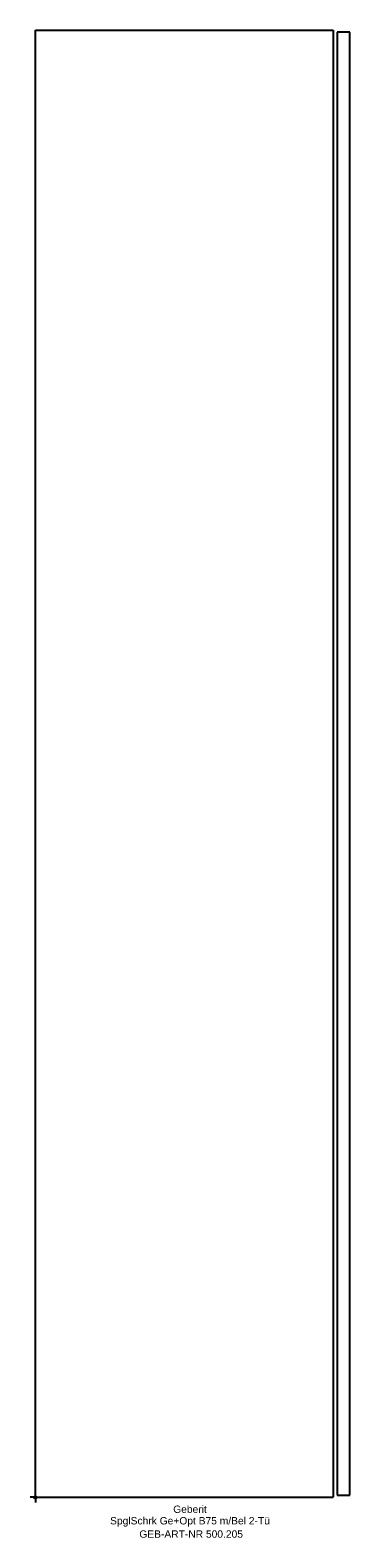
# Model space of a CAD drawing. Header units: millimetres. Extents: x -2 to 150, y -19 to 700.
import ezdxf
from ezdxf.enums import TextEntityAlignment as Align

# ---------------------------------------------------------------- set-up
doc = ezdxf.new("R2010")
doc.units = ezdxf.units.MM
doc.layers.get('0').update_dxf_attribs({"linetype": 'CONTINUOUS'})
for name, color, linetype, lineweight in [('Arbeitspunkt(DIN)', 7, 'CONTINUOUS', 25), ('GEB-ART-NR', 1, 'CONTINUOUS', 18), ('GEB-BEZUG', 2, 'CONTINUOUS', 25), ('GEB-TEXT', 5, 'CONTINUOUS', 18)]:
    doc.layers.add(name, color=color, linetype=linetype, lineweight=lineweight)
doc.layers.add('GEB-KONTUR-A', color=5, linetype='CONTINUOUS')
doc.styles.get("Standard").update_dxf_attribs({"font": 'arial.ttf'})

# ---------------------------------------------------------------- blocks, each defined once
blk = doc.blocks.new('Einfügepunkt')
at = {"layer": 'GEB-BEZUG'}
for p, q in [((-0.71, -0.71), (0.71, 0.71)), ((-0.71, 0.71), (0.71, -0.71))]:
    blk.add_line(p, q, dxfattribs=at)

msp = doc.modelspace()

# ---------------------------------------------------------------- linework, layer by layer
at = {"layer": 'Arbeitspunkt(DIN)', "ltscale": 25}
for q in [(-2.5, 0), (0, 2.5), (0, -2.5), (2.5, 0)]:
    msp.add_line((0, 0), q, dxfattribs=at)
at = {"layer": 'GEB-KONTUR-A', "ltscale": 25}
for p, q in [((0, 700), (142, 700)), ((0, 0), (0, 700)), ((142, 700), (142, 0)), ((144, 699), (144, 1)), ((150, 699), (144, 699)), ((150, 1), (150, 699)), ((0, 0), (142, 0)), ((144, 1), (150, 1))]:
    msp.add_line(p, q, dxfattribs=at)

# ---------------------------------------------------------------- block references
at = {"ltscale": 25}
msp.add_blockref('Einfügepunkt', (0, 0), dxfattribs=at)

# ---------------------------------------------------------------- texts
at = {"layer": 'GEB-ART-NR'}
msp.add_text('GEB-ART-NR 500.205', height=3.5, dxfattribs=at).set_placement((74.3, -19.34), align=Align.CENTER)
at = {"layer": 'GEB-TEXT'}
for s, p in [('Geberit', (73.75, -7.5)), ('SpglSchrk Ge+Opt B75 m/Bel 2-Tü', (73.75, -13))]:
    msp.add_text(s, height=3.5, dxfattribs=at).set_placement(p, align=Align.CENTER)

doc.saveas('drawing.dxf')
